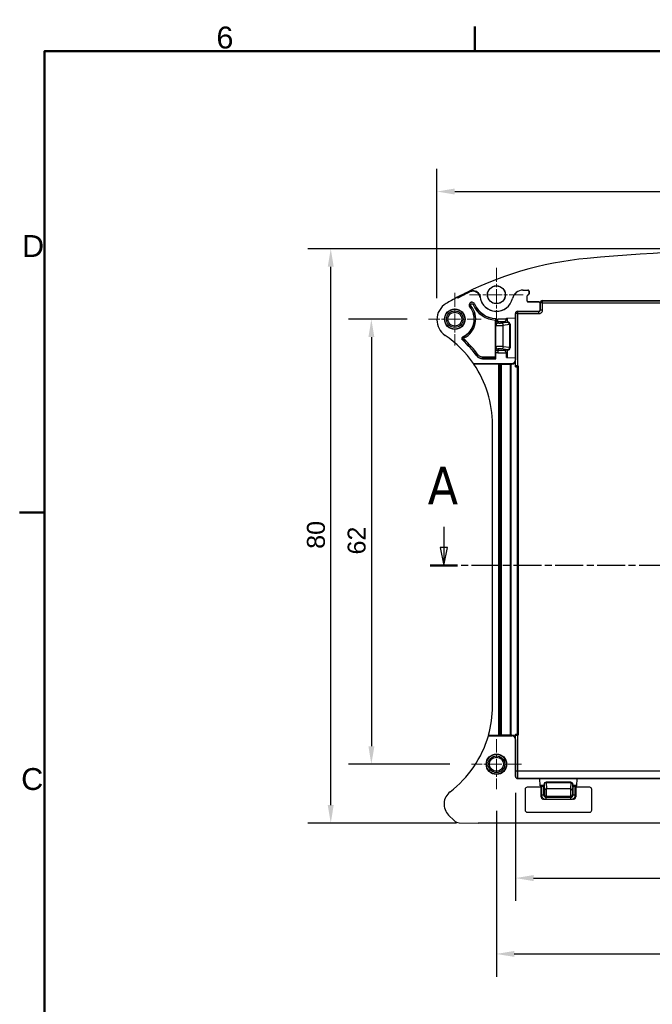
# Model space of a CAD drawing. Header units: millimetres. Extents: x 0 to 420, y 0 to 297.
# Tile 6 of 13: x 7 to 95, y 154 to 291. Entities that reach past the tile are written whole.
import ezdxf

# ---------------------------------------------------------------- set-up
doc = ezdxf.new("R2010")
doc.units = ezdxf.units.MM
doc.linetypes.add('CHAIN', pattern=[0.3543, 0.2362, -0.0295, 0.0591, -0.0295])
doc.linetypes.add('LONG_DASH_DOTTED', pattern=[0.3001, 0.2362, -0.0295, 0.0049, -0.0295])
doc.layers.get('0').update_dxf_attribs({"lineweight": 25})
for name, color, linetype, lineweight in [('Bordo_0', 7, 'Continuous', 50), ('Bordo_2', 7, 'Continuous', 50), ('Centro(ISO)', 137, 'Continuous', 18), ('Linee di vista in sezione(ISO)', 98, 'LONG_DASH_DOTTED', 25), ('Quote(ISO)', 7, 'Continuous', 25), ('Spigoli tangenti visibili(ISO)', 7, 'Continuous', 25), ('Spigoli visibili(ISO)', 176, 'Continuous', 25)]:
    doc.layers.add(name, color=color, linetype=linetype, lineweight=lineweight)
doc.styles.add('Bordo_1', font='arial.ttf')
doc.styles.add('Etichetta testo (ISO)', font='tahoma.ttf')
doc.styles.add('Federico-Quote', font='arial.ttf')
doc.dimstyles.new('X.XXX', dxfattribs={"dimtxt": 2.5, "dimasz": 2.5, "dimexe": 3.175, "dimexo": 3, "dimgap": 0.762, "dimtad": 1, "dimrnd": 1e-08, "dimtxsty": 'Federico-Quote', "dimcen": 0.09, "dimdle": 10, "dimclrd": 7, "dimclre": 7, "dimclrt": 7, "dimazin": 2, "dimtfac": 1, "dimtmove": 0, "dimatfit": 3, "dimfxl": 1, "dimtolj": 1, "dimlwd": 25, "dimlwe": 25, "dimarcsym": 0})

# ---------------------------------------------------------------- blocks, each defined once
blk = doc.blocks.new('Bordi Bordo di default')
at = {"layer": 'Bordo_0'}
for p, q in [((70, 287), (70, 290.45)), ((10, 222.75), (6.55, 222.75))]:
    blk.add_line(p, q, dxfattribs=at)
at = {"layer": 'Bordo_0', "flags": 128}
blk.add_lwpolyline([(10, 10), (10, 287), (410, 287), (410, 10), (10, 10)], dxfattribs=at)
at = {"layer": 'Bordo_2', "char_height": 3.05, "attachment_point": 7, "style": 'Bordo_1'}
for s, insert in [('6', (33.98, 287.35)), ('D', (6.88, 258.35)), ('C', (6.76, 184.05))]:
    blk.add_mtext(s, dxfattribs=dict(at, insert=insert))
blk = doc.blocks.new('*D9')
at = {"layer": 'Defpoints', "color": 0, "linetype": 'Continuous'}
for p in [(165.71, 267.46), (64.71, 249.6), (165.71, 249.6)]:
    blk.add_point(p, dxfattribs=at)
at = {"layer": 'Quote(ISO)', "color": 7, "linetype": 'Continuous', "lineweight": 25}
for p, q in [((64.71, 252.6), (64.71, 270.64)), ((165.71, 252.6), (165.71, 270.64)), ((67.21, 267.46), (163.21, 267.46))]:
    blk.add_line(p, q, dxfattribs=at)
at = {"layer": 'Quote(ISO)', "color": 7, "linetype": 'Continuous'}
for points in [[(67.21, 267.88), (67.21, 267.05), (64.71, 267.46)], [(163.21, 267.88), (163.21, 267.05), (165.71, 267.46)]]:
    blk.add_solid(points, dxfattribs=at)
at = {"layer": 'Quote(ISO)', "color": 7, "linetype": 'Continuous', "lineweight": 25, "insert": (112.81, 270.78), "char_height": 2.5, "attachment_point": 1, "style": 'Federico-Quote'}
blk.add_mtext('\\A1;101', dxfattribs=at)
blk = doc.blocks.new('*D10')
at = {"layer": 'Defpoints', "color": 0, "linetype": 'Continuous'}
for p in [(49.92, 259.48), (115.21, 259.48), (70.46, 179.48)]:
    blk.add_point(p, dxfattribs=at)
at = {"layer": 'Quote(ISO)', "color": 7, "linetype": 'Continuous', "lineweight": 25}
for p, q in [((112.21, 259.48), (46.74, 259.48)), ((49.92, 181.98), (49.92, 256.98)), ((67.46, 179.48), (46.74, 179.48))]:
    blk.add_line(p, q, dxfattribs=at)
at = {"layer": 'Quote(ISO)', "color": 7, "linetype": 'Continuous'}
for points in [[(49.5, 256.98), (50.33, 256.98), (49.92, 259.48)], [(49.5, 181.98), (50.33, 181.98), (49.92, 179.48)]]:
    blk.add_solid(points, dxfattribs=at)
at = {"layer": 'Quote(ISO)', "color": 7, "linetype": 'Continuous', "lineweight": 25, "insert": (46.6, 217.69), "char_height": 2.5, "attachment_point": 1, "rotation": 90, "style": 'Federico-Quote'}
blk.add_mtext('\\A1;80', dxfattribs=at)
blk = doc.blocks.new('*D11')
at = {"layer": 'Defpoints', "color": 0, "linetype": 'Continuous'}
for p in [(63.56, 249.68), (55.58, 187.68), (69.54, 187.68)]:
    blk.add_point(p, dxfattribs=at)
at = {"layer": 'Quote(ISO)', "color": 7, "linetype": 'Continuous', "lineweight": 25}
for p, q in [((60.56, 249.68), (52.41, 249.68)), ((55.58, 247.18), (55.58, 190.18)), ((66.54, 187.68), (52.41, 187.68))]:
    blk.add_line(p, q, dxfattribs=at)
at = {"layer": 'Quote(ISO)', "color": 7, "linetype": 'Continuous'}
for points in [[(55.17, 247.18), (56, 247.18), (55.58, 249.68)], [(55.17, 190.18), (56, 190.18), (55.58, 187.68)]]:
    blk.add_solid(points, dxfattribs=at)
at = {"layer": 'Quote(ISO)', "color": 7, "linetype": 'Continuous', "lineweight": 25, "insert": (52.27, 216.9), "char_height": 2.5, "attachment_point": 1, "rotation": 90, "style": 'Federico-Quote'}
blk.add_mtext('\\A1;62', dxfattribs=at)
blk = doc.blocks.new('*D12')
at = {"layer": 'Defpoints', "color": 0, "linetype": 'Continuous'}
for p in [(73.01, 184.2), (157.21, 183.68), (157.21, 161.25)]:
    blk.add_point(p, dxfattribs=at)
at = {"layer": 'Quote(ISO)', "color": 7, "linetype": 'Continuous', "lineweight": 25}
for p, q in [((73.01, 181.2), (73.01, 158.08)), ((157.21, 180.68), (157.21, 158.08)), ((75.51, 161.25), (154.71, 161.25))]:
    blk.add_line(p, q, dxfattribs=at)
at = {"layer": 'Quote(ISO)', "color": 7, "linetype": 'Continuous'}
for points in [[(75.51, 161.67), (75.51, 160.84), (73.01, 161.25)], [(154.71, 161.67), (154.71, 160.84), (157.21, 161.25)]]:
    blk.add_solid(points, dxfattribs=at)
at = {"layer": 'Quote(ISO)', "color": 7, "linetype": 'Continuous', "lineweight": 25, "insert": (111.88, 165.02), "char_height": 2.5, "attachment_point": 1, "style": 'Federico-Quote'}
blk.add_mtext('\\A1;84,2', dxfattribs=at)
blk = doc.blocks.new('*D13')
at = {"layer": 'Defpoints', "color": 0, "linetype": 'Continuous'}
for p in [(75.69, 186.7), (154.73, 186.7), (154.73, 171.82)]:
    blk.add_point(p, dxfattribs=at)
at = {"layer": 'Quote(ISO)', "color": 7, "linetype": 'Continuous', "lineweight": 25}
for p, q in [((75.69, 183.7), (75.69, 168.64)), ((154.73, 183.7), (154.73, 168.64)), ((78.19, 171.82), (152.23, 171.82))]:
    blk.add_line(p, q, dxfattribs=at)
at = {"layer": 'Quote(ISO)', "color": 7, "linetype": 'Continuous'}
for points in [[(78.19, 172.24), (78.19, 171.4), (75.69, 171.82)], [(152.23, 172.24), (152.23, 171.4), (154.73, 171.82)]]:
    blk.add_solid(points, dxfattribs=at)
at = {"layer": 'Quote(ISO)', "color": 7, "linetype": 'Continuous', "lineweight": 25, "insert": (111.01, 175.59), "char_height": 2.5, "attachment_point": 1, "style": 'Federico-Quote'}
blk.add_mtext('\\A1;79,04', dxfattribs=at)
blk = doc.blocks.new('SezioneConv2d0')
at = {"layer": 'Linee di vista in sezione(ISO)', "linetype": 'Continuous'}
for p, q in [((65.68, 220.74), (65.68, 217.88)), ((164.94, 220.74), (164.94, 217.88)), ((65.18, 217.88), (65.68, 215.38)), ((66.18, 217.88), (65.18, 217.88)), ((65.68, 217.88), (65.68, 215.38)), ((65.68, 215.38), (66.18, 217.88)), ((164.44, 217.88), (164.94, 215.38)), ((165.44, 217.88), (164.44, 217.88)), ((164.94, 217.88), (164.94, 215.38)), ((164.94, 215.38), (165.44, 217.88))]:
    blk.add_line(p, q, dxfattribs=at)
at = {"layer": 'Linee di vista in sezione(ISO)', "linetype": 'CHAIN', "ltscale": 16.480043}
blk.add_line((166.86, 215.38), (63.76, 215.38), dxfattribs=at)
at = {"layer": 'Linee di vista in sezione(ISO)', "linetype": 'Continuous', "lineweight": 50}
for p, q in [((67.6, 215.38), (63.76, 215.38)), ((166.86, 215.38), (163.02, 215.38))]:
    blk.add_line(p, q, dxfattribs=at)
at = {"layer": 'Linee di vista in sezione(ISO)', "linetype": 'Continuous', "flags": 128}
for points in [[(65.18, 217.88), (65.68, 215.38), (66.18, 217.88), (65.18, 217.88)], [(164.44, 217.88), (164.94, 215.38), (165.44, 217.88), (164.44, 217.88)]]:
    blk.add_lwpolyline(points, dxfattribs=at)
at = {"layer": 'Linee di vista in sezione(ISO)'}
for points in [[(65.18, 217.88), (65.68, 215.38), (66.18, 217.88), (65.18, 217.88)], [(164.44, 217.88), (164.94, 215.38), (165.44, 217.88), (164.44, 217.88)]]:
    blk.add_solid(points, dxfattribs=at)
at = {"layer": 'Linee di vista in sezione(ISO)', "char_height": 5.25, "attachment_point": 7, "style": 'Etichetta testo (ISO)'}
for insert in [(63.44, 223.88), (162.71, 223.88)]:
    blk.add_mtext('A', dxfattribs=dict(at, insert=insert))

msp = doc.modelspace()

# ---------------------------------------------------------------- linework, layer by layer
at = {"layer": 'Centro(ISO)', "linetype": 'CHAIN', "ltscale": 8.333956}
for p, q in [((73.013, 256.83), (73.013, 249.33)), ((76.763, 253.08), (69.263, 253.08))]:
    msp.add_line(p, q, dxfattribs=at)
at = {"layer": 'Centro(ISO)', "linetype": 'CHAIN', "ltscale": 8.124187}
for p, q in [((67.213, 253.336), (67.213, 246.024)), ((70.868, 249.68), (63.557, 249.68))]:
    msp.add_line(p, q, dxfattribs=at)
at = {"layer": 'Centro(ISO)', "linetype": 'CHAIN', "ltscale": 7.728024}
for p, q in [((73.013, 191.157), (73.013, 184.203)), ((76.49, 187.68), (69.535, 187.68))]:
    msp.add_line(p, q, dxfattribs=at)
at = {"layer": 'Spigoli tangenti visibili(ISO)'}
for p, q in [((75.254, 252.566), (75.261, 252.56)), ((76.716, 253.73), (76.722, 253.722)), ((77.305, 252.938), (77.313, 252.93)), ((77.413, 253.73), (77.405, 253.722)), ((77.438, 253.078), (77.43, 253.086)), ((77.563, 253.58), (77.555, 253.572)), ((77.563, 253.226), (77.555, 253.234)), ((69.309, 251.409), (69.296, 251.398)), ((69.464, 251.536), (69.309, 251.409)), ((69.769, 251.72), (69.953, 251.797)), ((69.953, 251.797), (69.969, 251.804)), ((77.313, 252.23), (77.305, 252.222)), ((77.463, 252.08), (77.455, 252.072)), ((78.913, 252.072), (78.932, 252.08)), ((79.113, 251.872), (79.132, 251.88)), ((79.141, 251.952), (79.132, 251.961)), ((79.441, 251.952), (79.141, 251.952)), ((79.141, 250.952), (79.141, 251.952)), ((79.441, 252.252), (79.432, 252.261)), ((79.441, 252.252), (150.985, 252.252)), ((79.441, 251.952), (79.441, 252.252)), ((79.441, 251.952), (150.985, 251.952)), ((79.441, 250.952), (79.441, 251.952)), ((74.418, 249.665), (73.214, 249.665)), ((73.214, 249.365), (73.214, 249.665)), ((74.497, 249.835), (74.497, 249.269)), ((75.663, 250.48), (75.691, 250.452)), ((75.691, 243.175), (75.691, 250.452)), ((75.991, 250.452), (75.691, 250.452)), ((75.963, 250.78), (75.991, 250.752)), ((75.991, 250.452), (75.991, 250.752)), ((75.991, 250.752), (78.941, 250.752)), ((75.991, 243.18), (75.991, 250.452)), ((75.991, 250.452), (78.941, 250.452)), ((78.913, 250.78), (78.941, 250.752)), ((78.941, 250.452), (78.941, 250.752)), ((79.113, 250.98), (79.141, 250.952)), ((79.441, 250.952), (79.141, 250.952)), ((72.939, 248.814), (72.914, 249.064)), ((72.939, 245.846), (72.939, 248.814)), ((73.214, 249.365), (74.213, 249.365)), ((73.239, 249.114), (73.214, 249.365)), ((74.567, 249.24), (73.694, 249.11)), ((74.85, 248.941), (73.977, 248.81)), ((73.977, 245.85), (73.977, 248.81)), ((74.613, 249.269), (74.607, 249.252)), ((74.85, 248.941), (74.85, 245.72)), ((74.912, 248.969), (74.907, 248.952)), ((74.907, 248.952), (74.907, 245.708)), ((68.502, 247.063), (68.414, 247.243)), ((68.479, 246.9), (68.343, 246.753)), ((72.939, 245.846), (72.914, 245.596)), ((73.239, 245.546), (73.214, 245.295)), ((74.567, 245.42), (73.694, 245.55)), ((74.85, 245.72), (73.977, 245.85)), ((74.912, 245.692), (74.907, 245.708)), ((70.276, 244.581), (70.285, 244.598)), ((70.445, 244.718), (70.285, 244.598)), ((71.076, 244.18), (71.085, 244.197)), ((72.894, 244.397), (71.085, 244.397)), ((71.085, 244.397), (71.085, 244.197)), ((72.895, 244.197), (71.085, 244.197)), ((74.213, 245.295), (73.214, 245.295)), ((73.214, 245.295), (73.214, 244.995)), ((73.214, 244.995), (74.418, 244.995)), ((74.497, 245.391), (74.497, 244.325)), ((74.613, 245.391), (74.607, 245.408)), ((73.336, 191.73), (73.336, 243.407)), ((73.536, 191.732), (73.536, 243.4)), ((73.541, 191.737), (73.541, 243.379)), ((73.741, 191.739), (73.741, 243.372)), ((74.928, 243.404), (74.928, 191.731)), ((75.028, 243.407), (75.028, 191.73)), ((75.185, 243.407), (75.163, 243.494)), ((75.684, 243.907), (75.663, 243.995)), ((75.684, 243.064), (75.948, 243.064)), ((75.685, 243.164), (75.948, 243.164)), ((75.948, 243.064), (75.948, 243.164)), ((75.948, 191.846), (75.948, 243.064)), ((75.998, 243.165), (76.013, 243.18)), ((76.098, 243.065), (76.113, 243.08)), ((76.098, 191.845), (76.098, 243.065)), ((75.163, 191.643), (75.185, 191.73)), ((75.663, 191.143), (75.684, 191.23)), ((75.684, 191.846), (75.948, 191.846)), ((75.685, 191.746), (75.948, 191.746)), ((75.691, 186.702), (75.691, 191.735)), ((75.991, 186.702), (75.991, 191.73)), ((75.998, 191.745), (76.013, 191.73)), ((76.098, 191.845), (76.113, 191.83)), ((75.991, 186.702), (75.691, 186.702)), ((154.435, 186.702), (75.991, 186.702)), ((75.663, 185.98), (75.685, 186.002)), ((75.963, 185.68), (75.985, 185.702)), ((154.441, 185.702), (75.985, 185.702)), ((79.95, 185.18), (79.955, 185.174)), ((83.376, 185.18), (83.37, 185.174)), ((79.098, 184.764), (79.649, 184.764)), ((79.318, 184.685), (79.318, 183.385)), ((79.618, 183.385), (79.618, 184.48)), ((79.65, 184.88), (79.655, 184.874)), ((79.659, 184.835), (79.702, 183.966)), ((79.955, 185.174), (83.37, 185.174)), ((79.959, 185.118), (80.002, 184.25)), ((79.959, 185.118), (83.366, 185.118)), ((83.323, 184.25), (80.002, 184.25)), ((83.366, 185.118), (83.323, 184.25)), ((83.666, 184.835), (83.623, 183.966)), ((83.676, 184.88), (83.67, 184.874)), ((83.676, 184.764), (84.228, 184.764)), ((83.707, 183.385), (83.707, 184.48)), ((84.007, 183.385), (84.007, 184.685)), ((79.618, 183.385), (79.318, 183.385)), ((79.701, 183.468), (79.618, 183.385)), ((80.001, 183.168), (79.918, 183.085)), ((79.918, 183.085), (79.918, 182.83)), ((79.918, 183.085), (83.407, 183.085)), ((83.324, 183.168), (80.001, 183.168)), ((83.324, 183.168), (83.407, 183.085)), ((83.407, 182.83), (83.407, 183.085)), ((83.624, 183.468), (83.707, 183.385)), ((84.007, 183.385), (83.707, 183.385))]:
    msp.add_line(p, q, dxfattribs=at)
for centre, radius in [((67.213, 249.68), 1.406), ((67.213, 249.68), 1.384), ((67.213, 249.68), 1.156), ((67.213, 249.68), 0.977), ((73.013, 187.68), 1.406), ((73.013, 187.68), 1.384), ((73.013, 187.68), 1.156), ((73.013, 187.68), 0.977)]:
    msp.add_circle(centre, radius, dxfattribs=at)
for centre, radius, start, end in [((67.213, 249.68), 2.717, 296.23528, 39.50162), ((67.213, 249.68), 2.917, 296.23528, 39.50162), ((69.603, 251.65), 0.38, 22.74665, 219.50159), ((73.013, 253.08), 3.517, 202.74665, 268.07213), ((73.013, 253.08), 3.317, 202.74665, 267.97385), ((68.546, 246.974), 0.1, 116.23451, 227.21427), ((57.463, 234.999), 16.017, 36.82132, 47.2135), ((57.463, 234.999), 16.217, 36.82132, 47.2135)]:
    msp.add_arc(centre, radius, start, end, dxfattribs=at)
for centre, major_axis, ratio, start_param, end_param in [((954.23, 670.196), (-884.661, -417.713), 0.0525282, 6.2614101, 6.2636624), ((1413.074, 805.999), (-1342.189, -553.94), 0.0370395, 6.2691789, 6.2706952), ((79.441, 251.952), (-0.212, -0.212), 0.9999239, 3.9270289, 5.4977491), ((75.991, 250.452), (0.212, 0.212), 0.9999239, 0.7854362, 2.3561564), ((78.941, 250.952), (0.141, 0.141), 0.9998289, 3.926669, 5.4981357), ((73.214, 249.064), (0.046, -0.298), 0.9957176, 2.9896014, 4.5594718), ((73.239, 248.814), (-0.299, -0.03), 0.9986159, 4.6129468, 6.1834691), ((73.473, 248.814), (-0.534, 0), 0.0229549, 0.0052236, 2.8042042), ((73.694, 248.81), (-0.044, 0.297), 0.9424597, 4.5725243, 6.1259665), ((73.905, 249.252), (0.702, 0), 0.052336, 5.946171, 6.2658003), ((74.567, 248.941), (-0.044, 0.297), 0.9424595, 4.5725251, 6.1259945), ((74.607, 248.952), (0.285, -0.095), 0.9984779, 0.3219636, 1.8918286), ((73.906, 248.953), (1.001, 0), 0.0366612, 5.9459531, 6.2657729), ((68.546, 246.974), (0.043, 0.297), 0.999981, 0.6023331, 2.5392357), ((73.214, 245.596), (-0.05, -0.297), 0.9956401, 4.8804133, 6.450103), ((73.473, 245.846), (-0.534, 0), 0.0229538, 3.4789709, 6.2779742), ((73.239, 245.846), (-0.299, 0.03), 0.9986159, 0.0997162, 1.6702385), ((73.694, 245.85), (-0.044, -0.297), 0.9424591, 0.1571846, 1.7106595), ((74.567, 245.72), (-0.044, -0.297), 0.9424595, 0.1571908, 1.7106602), ((74.607, 245.708), (0.285, 0.095), 0.9984779, 4.3913738, 5.961221), ((73.906, 245.707), (1.001, 0), 0.0366611, 0.017401, 0.3372215), ((71.085, 245.197), (-1, 0), 0.9999996, 0.642619, 1.5707963), ((73.905, 245.408), (0.702, 0), 0.052336, 0.017369, 0.3370303), ((75.948, 243.165), (0.05, 0), 0.0174524, 4.7125031, 6.2657702), ((75.948, 243.065), (0.15, 0), 0.0058162, 4.7123968, 6.2657395), ((75.998, 243.065), (0.0707, -0.0707), 0.9996955, 0.7855505, 2.3560422), ((75.948, 191.846), (0, -0.1), 0.00001, 5.9405166, 7.8539817), ((75.948, 191.845), (0.15, 0), 0.0058174, 0.0174602, 1.5707903), ((75.948, 191.745), (0.05, 0), 0.0174524, 0.0173504, 1.5707469), ((75.998, 191.845), (-0.0707, -0.0707), 0.9996955, 0.7855505, 2.3560422), ((75.985, 186.002), (0.212, -0.212), 0.9999239, 3.9271927, 5.4977801), ((79.955, 184.874), (-0.212, -0.212), 0.9996955, 3.9271437, 5.4976174), ((79.655, 184.174), (0, 0.7), 0.0174524, 5.9457777, 6.2657703), ((79.959, 184.835), (-0.3, -0.015), 0.9434832, 4.6654829, 6.2305015), ((80.002, 183.966), (-0.3, -0.015), 0.9434835, 4.6654826, 6.2304676), ((79.955, 184.174), (0, 1), 0.0122178, 5.9457598, 6.2657585), ((80.001, 183.725), (0, 0.556), 0.0080418, 3.1590335, 5.945766), ((83.325, 183.725), (0, 0.556), 0.0080416, 0.3374204, 3.1241535), ((83.323, 183.966), (0.3, -0.015), 0.943483, 0.0526772, 1.6177022), ((83.37, 184.174), (0, 1), 0.0122177, 0.0174153, 0.3374148), ((83.366, 184.835), (0.3, -0.015), 0.9434832, 0.0526838, 1.6177024), ((83.37, 184.874), (-0.212, 0.212), 0.9996955, 3.9271768, 5.4976327), ((83.67, 184.174), (0, 0.7), 0.0174524, 0.017399, 0.3374236), ((79.918, 183.386), (-0.214, -0.211), 0.9986127, 5.5051408, 7.0749571), ((80.001, 183.468), (-0.212, 0.212), 0.9996955, 0.7855505, 2.3560422), ((83.324, 183.468), (-0.212, -0.212), 0.9996955, 0.7855505, 2.3560422), ((83.407, 183.386), (-0.209, 0.216), 0.998454, 2.3730732, 3.9428179)]:
    msp.add_ellipse(centre, major_axis=major_axis, ratio=ratio, start_param=start_param, end_param=end_param, dxfattribs=at)
for points, knots in [([(69.464, 251.536), (69.454, 251.547), (69.447, 251.559), (69.441, 251.571), (69.437, 251.579), (69.434, 251.587), (69.431, 251.596), (69.426, 251.61), (69.424, 251.625), (69.423, 251.641), (69.422, 251.648), (69.422, 251.656), (69.423, 251.664), (69.424, 251.68), (69.428, 251.696), (69.433, 251.711), (69.435, 251.718), (69.438, 251.724), (69.441, 251.73), (69.448, 251.745), (69.458, 251.76), (69.47, 251.773), (69.474, 251.777), (69.478, 251.78), (69.482, 251.784), (69.496, 251.797), (69.511, 251.807), (69.528, 251.814), (69.532, 251.816), (69.536, 251.818), (69.54, 251.82), (69.559, 251.826), (69.578, 251.83), (69.598, 251.831), (69.601, 251.831), (69.604, 251.831), (69.608, 251.831), (69.628, 251.83), (69.649, 251.826), (69.668, 251.818), (69.67, 251.818), (69.672, 251.817), (69.675, 251.816), (69.694, 251.807), (69.713, 251.795), (69.728, 251.78), (69.745, 251.763), (69.759, 251.744), (69.769, 251.721), (69.769, 251.72), (69.769, 251.72), (69.769, 251.72)], [0, 0, 0, 0, 0.06816066, 0.06816066, 0.06816066, 0.11111111, 0.11111111, 0.11111111, 0.18529446, 0.18529446, 0.18529446, 0.22222222, 0.22222222, 0.22222222, 0.30147697, 0.30147697, 0.30147697, 0.33333333, 0.33333333, 0.33333333, 0.41781926, 0.41781926, 0.41781926, 0.44444444, 0.44444444, 0.44444444, 0.53411563, 0.53411563, 0.53411563, 0.55555556, 0.55555556, 0.55555556, 0.65038446, 0.65038446, 0.65038446, 0.66666667, 0.66666667, 0.66666667, 0.76665586, 0.76665586, 0.76665586, 0.77777778, 0.77777778, 0.77777778, 0.88278458, 0.88278458, 0.88278458, 0.99906938, 0.99906938, 0.99906938, 0.99999999, 0.99999999, 0.99999999, 0.99999999]), ([(73.694, 249.11), (73.692, 249.109), (73.69, 249.109), (73.689, 249.109), (73.681, 249.108), (73.671, 249.107), (73.66, 249.106), (73.655, 249.106), (73.651, 249.106), (73.646, 249.106), (73.635, 249.105), (73.622, 249.104), (73.607, 249.104), (73.6, 249.103), (73.592, 249.103), (73.585, 249.103), (73.571, 249.103), (73.557, 249.102), (73.542, 249.102), (73.532, 249.102), (73.521, 249.102), (73.51, 249.102), (73.497, 249.102), (73.484, 249.101), (73.471, 249.101), (73.458, 249.101), (73.444, 249.102), (73.432, 249.102), (73.421, 249.102), (73.41, 249.102), (73.399, 249.102), (73.385, 249.102), (73.371, 249.103), (73.358, 249.103), (73.35, 249.103), (73.342, 249.104), (73.335, 249.104), (73.321, 249.104), (73.308, 249.105), (73.297, 249.106), (73.292, 249.106), (73.288, 249.106), (73.284, 249.107), (73.272, 249.107), (73.263, 249.108), (73.256, 249.109), (73.254, 249.109), (73.252, 249.11), (73.251, 249.11), (73.244, 249.111), (73.24, 249.112), (73.239, 249.113), (73.239, 249.113), (73.239, 249.114), (73.239, 249.114)], [0.00000011, 0.00000011, 0.00000011, 0.00000011, 0.02132241, 0.02132241, 0.02132241, 0.11111111, 0.11111111, 0.11111111, 0.14269172, 0.14269172, 0.14269172, 0.22222222, 0.22222222, 0.22222222, 0.2631639, 0.2631639, 0.2631639, 0.33333333, 0.33333333, 0.33333333, 0.38389461, 0.38389461, 0.38389461, 0.44444444, 0.44444444, 0.44444444, 0.50458416, 0.50458416, 0.50458416, 0.55555556, 0.55555556, 0.55555556, 0.62526574, 0.62526574, 0.62526574, 0.66666667, 0.66666667, 0.66666667, 0.74596848, 0.74596848, 0.74596848, 0.77777778, 0.77777778, 0.77777778, 0.8664318, 0.8664318, 0.8664318, 0.88888889, 0.88888889, 0.88888889, 0.98749388, 0.98749388, 0.98749388, 1, 1, 1, 1]), ([(68.386, 247.248), (68.387, 247.248), (68.388, 247.248), (68.389, 247.248), (68.391, 247.247), (68.393, 247.247), (68.395, 247.246), (68.396, 247.246), (68.398, 247.246), (68.4, 247.246), (68.401, 247.245), (68.402, 247.245), (68.404, 247.245), (68.406, 247.244), (68.409, 247.244), (68.411, 247.243), (68.412, 247.243), (68.413, 247.243), (68.414, 247.243)], [0, 0, 0, 0, 0.1181879, 0.1181879, 0.1181879, 0.3333333, 0.3333333, 0.3333333, 0.5120429, 0.5120429, 0.5120429, 0.6666667, 0.6666667, 0.6666667, 0.9067729, 0.9067729, 0.9067729, 1, 1, 1, 1]), ([(68.313, 246.758), (68.314, 246.757), (68.315, 246.757), (68.316, 246.757), (68.318, 246.757), (68.32, 246.757), (68.322, 246.756), (68.324, 246.756), (68.326, 246.756), (68.327, 246.756), (68.329, 246.755), (68.331, 246.755), (68.332, 246.755), (68.335, 246.755), (68.337, 246.754), (68.34, 246.754), (68.341, 246.754), (68.342, 246.754), (68.343, 246.753)], [0, 0, 0, 0, 0.1181879, 0.1181879, 0.1181879, 0.3333333, 0.3333333, 0.3333333, 0.5120429, 0.5120429, 0.5120429, 0.6666667, 0.6666667, 0.6666667, 0.9067729, 0.9067729, 0.9067729, 1, 1, 1, 1]), ([(73.694, 245.55), (73.686, 245.552), (73.676, 245.553), (73.662, 245.554), (73.647, 245.555), (73.628, 245.556), (73.607, 245.556), (73.606, 245.556), (73.605, 245.557), (73.604, 245.557), (73.585, 245.557), (73.564, 245.558), (73.542, 245.558), (73.538, 245.558), (73.534, 245.558), (73.53, 245.558), (73.51, 245.559), (73.49, 245.559), (73.47, 245.559), (73.463, 245.559), (73.456, 245.559), (73.448, 245.559), (73.432, 245.558), (73.415, 245.558), (73.399, 245.558), (73.389, 245.558), (73.379, 245.558), (73.37, 245.557), (73.358, 245.557), (73.346, 245.557), (73.335, 245.556), (73.324, 245.556), (73.314, 245.555), (73.304, 245.555), (73.297, 245.554), (73.29, 245.554), (73.284, 245.554), (73.274, 245.553), (73.266, 245.552), (73.259, 245.551), (73.256, 245.551), (73.253, 245.551), (73.251, 245.55), (73.245, 245.549), (73.241, 245.548), (73.24, 245.547), (73.239, 245.547), (73.239, 245.547), (73.239, 245.546)], [0, 0, 0, 0, 0.10347517, 0.10347517, 0.10347517, 0.22222222, 0.22222222, 0.22222222, 0.22815433, 0.22815433, 0.22815433, 0.33333333, 0.33333333, 0.33333333, 0.35292461, 0.35292461, 0.35292461, 0.44444444, 0.44444444, 0.44444444, 0.47782531, 0.47782531, 0.47782531, 0.55555556, 0.55555556, 0.55555556, 0.60281772, 0.60281772, 0.60281772, 0.66666667, 0.66666667, 0.66666667, 0.72789287, 0.72789287, 0.72789287, 0.77777778, 0.77777778, 0.77777778, 0.85270921, 0.85270921, 0.85270921, 0.88888889, 0.88888889, 0.88888889, 0.978404, 0.978404, 0.978404, 0.99999999, 0.99999999, 0.99999999, 0.99999999]), ([(71.085, 244.397), (71.057, 244.397), (71.028, 244.399), (71.001, 244.402), (70.967, 244.405), (70.934, 244.411), (70.902, 244.419), (70.867, 244.427), (70.832, 244.437), (70.799, 244.45), (70.774, 244.46), (70.751, 244.47), (70.727, 244.482), (70.689, 244.501), (70.651, 244.524), (70.616, 244.549), (70.601, 244.56), (70.586, 244.571), (70.572, 244.583), (70.533, 244.616), (70.498, 244.652), (70.465, 244.692), (70.458, 244.7), (70.451, 244.709), (70.445, 244.718)], [0.00000002, 0.00000002, 0.00000002, 0.00000002, 0.11380664, 0.11380664, 0.11380664, 0.25, 0.25, 0.25, 0.39524143, 0.39524143, 0.39524143, 0.5, 0.5, 0.5, 0.6747689, 0.6747689, 0.6747689, 0.75, 0.75, 0.75, 0.95562049, 0.95562049, 0.95562049, 1, 1, 1, 1]), ([(73.214, 244.995), (73.16, 244.995), (73.108, 245.003), (73.058, 245.016), (73.007, 245.03), (72.959, 245.05), (72.913, 245.077)], [0, 0, 0, 0, 0.5, 0.5, 0.5, 1, 1, 1, 1]), ([(75.685, 186.002), (75.685, 186.002), (75.685, 186.006), (75.686, 186.012), (75.686, 186.016), (75.686, 186.021), (75.686, 186.027), (75.686, 186.04), (75.687, 186.059), (75.687, 186.082), (75.687, 186.087), (75.687, 186.092), (75.688, 186.097), (75.688, 186.128), (75.688, 186.166), (75.689, 186.209), (75.689, 186.252), (75.689, 186.301), (75.69, 186.354), (75.69, 186.366), (75.69, 186.378), (75.69, 186.39), (75.69, 186.432), (75.69, 186.477), (75.69, 186.523), (75.69, 186.547), (75.69, 186.572), (75.691, 186.597), (75.691, 186.631), (75.691, 186.666), (75.691, 186.702)], [0.00000005, 0.00000005, 0.00000005, 0.00000005, 0.10539304, 0.10539304, 0.10539304, 0.16666667, 0.16666667, 0.16666667, 0.30549626, 0.30549626, 0.30549626, 0.33333333, 0.33333333, 0.33333333, 0.5, 0.5, 0.5, 0.66666667, 0.66666667, 0.66666667, 0.70301634, 0.70301634, 0.70301634, 0.83333333, 0.83333333, 0.83333333, 0.90330973, 0.90330973, 0.90330973, 1, 1, 1, 1]), ([(79.702, 183.966), (79.702, 183.965), (79.702, 183.962), (79.703, 183.96), (79.703, 183.952), (79.703, 183.942), (79.703, 183.929), (79.704, 183.924), (79.704, 183.919), (79.704, 183.914), (79.704, 183.901), (79.704, 183.887), (79.704, 183.872), (79.705, 183.864), (79.705, 183.856), (79.705, 183.847), (79.705, 183.832), (79.705, 183.817), (79.705, 183.801), (79.705, 183.79), (79.705, 183.778), (79.705, 183.766), (79.705, 183.752), (79.705, 183.738), (79.705, 183.723), (79.705, 183.709), (79.705, 183.695), (79.705, 183.681), (79.705, 183.669), (79.705, 183.657), (79.705, 183.645), (79.705, 183.63), (79.705, 183.615), (79.705, 183.6), (79.705, 183.591), (79.704, 183.583), (79.704, 183.575), (79.704, 183.56), (79.704, 183.546), (79.704, 183.534), (79.704, 183.528), (79.704, 183.523), (79.703, 183.518), (79.703, 183.506), (79.703, 183.496), (79.702, 183.488), (79.702, 183.486), (79.702, 183.484), (79.702, 183.482), (79.702, 183.474), (79.701, 183.47), (79.701, 183.469), (79.701, 183.468), (79.701, 183.468), (79.701, 183.468)], [0.0000001, 0.0000001, 0.0000001, 0.0000001, 0.02415589, 0.02415589, 0.02415589, 0.11111111, 0.11111111, 0.11111111, 0.14481078, 0.14481078, 0.14481078, 0.22222222, 0.22222222, 0.22222222, 0.26454321, 0.26454321, 0.26454321, 0.33333333, 0.33333333, 0.33333333, 0.38449291, 0.38449291, 0.38449291, 0.44444444, 0.44444444, 0.44444444, 0.50442419, 0.50442419, 0.50442419, 0.55555556, 0.55555556, 0.55555556, 0.62433741, 0.62433741, 0.62433741, 0.66666667, 0.66666667, 0.66666667, 0.74428224, 0.74428224, 0.74428224, 0.77777778, 0.77777778, 0.77777778, 0.86398685, 0.86398685, 0.86398685, 0.88888889, 0.88888889, 0.88888889, 0.98440018, 0.98440018, 0.98440018, 1, 1, 1, 1]), ([(83.623, 183.966), (83.623, 183.958), (83.622, 183.946), (83.622, 183.931), (83.621, 183.915), (83.621, 183.895), (83.621, 183.872), (83.621, 183.87), (83.621, 183.869), (83.621, 183.867), (83.621, 183.847), (83.62, 183.824), (83.62, 183.801), (83.62, 183.796), (83.62, 183.791), (83.62, 183.786), (83.62, 183.766), (83.62, 183.744), (83.62, 183.723), (83.62, 183.715), (83.62, 183.707), (83.62, 183.698), (83.62, 183.68), (83.62, 183.662), (83.62, 183.645), (83.62, 183.634), (83.62, 183.624), (83.62, 183.614), (83.621, 183.6), (83.621, 183.587), (83.621, 183.574), (83.621, 183.563), (83.621, 183.552), (83.621, 183.542), (83.622, 183.533), (83.622, 183.525), (83.622, 183.518), (83.622, 183.508), (83.622, 183.499), (83.623, 183.492), (83.623, 183.488), (83.623, 183.485), (83.623, 183.482), (83.623, 183.475), (83.624, 183.471), (83.624, 183.469), (83.624, 183.469), (83.624, 183.468), (83.624, 183.468)], [0, 0, 0, 0, 0.10694209, 0.10694209, 0.10694209, 0.22222222, 0.22222222, 0.22222222, 0.23070448, 0.23070448, 0.23070448, 0.33333333, 0.33333333, 0.33333333, 0.35460929, 0.35460929, 0.35460929, 0.44444444, 0.44444444, 0.44444444, 0.47861113, 0.47861113, 0.47861113, 0.55555556, 0.55555556, 0.55555556, 0.60268819, 0.60268819, 0.60268819, 0.66666667, 0.66666667, 0.66666667, 0.72684293, 0.72684293, 0.72684293, 0.77777778, 0.77777778, 0.77777778, 0.85074251, 0.85074251, 0.85074251, 0.88888889, 0.88888889, 0.88888889, 0.97559829, 0.97559829, 0.97559829, 0.99999999, 0.99999999, 0.99999999, 0.99999999]), ([(79.69, 182.83), (79.637, 182.852), (79.541, 182.908), (79.415, 183.041), (79.337, 183.202), (79.318, 183.322), (79.318, 183.385)], [0.00002687, 0.00002687, 0.00002687, 0.00002687, 0.25, 0.5, 0.75, 1, 1, 1, 1]), ([(83.635, 182.83), (83.684, 182.85), (83.776, 182.902), (83.903, 183.031), (83.988, 183.199), (84.007, 183.32), (84.007, 183.385)], [0.00002922, 0.00002922, 0.00002922, 0.00002922, 0.25, 0.5, 0.75, 1, 1, 1, 1])]:
    msp.add_open_spline(points, degree=3, knots=knots, dxfattribs=at)
for points in [[(72.913, 249.583), (72.958, 249.61), (73.053, 249.65), (73.159, 249.665), (73.214, 249.665)], [(78.941, 250.452), (78.995, 250.452), (79.097, 250.469), (79.239, 250.541), (79.352, 250.653), (79.424, 250.795), (79.441, 250.898), (79.441, 250.952)], [(75.985, 185.702), (75.985, 185.703), (75.986, 185.727), (75.988, 185.829), (75.989, 185.99), (75.99, 186.199), (75.99, 186.442), (75.991, 186.615), (75.991, 186.702)]]:
    msp.add_open_spline(points, degree=3, dxfattribs=at)
at = {"layer": 'Spigoli visibili(ISO)'}
for p, q in [((67.554, 252.728), (67.618, 252.608)), ((67.656, 252.782), (67.665, 252.764)), ((76.716, 253.73), (77.413, 253.73)), ((76.722, 253.722), (77.405, 253.722)), ((77.305, 252.222), (77.305, 252.938)), ((77.313, 252.23), (77.313, 252.93)), ((77.555, 253.572), (77.555, 253.234)), ((77.563, 253.58), (77.563, 253.226)), ((78.913, 252.072), (77.455, 252.072)), ((78.932, 252.08), (77.463, 252.08)), ((79.113, 250.98), (79.113, 251.872)), ((79.132, 251.961), (79.132, 251.88)), ((79.432, 252.261), (150.993, 252.261)), ((72.913, 249.583), (72.913, 249.782)), ((74.418, 249.834), (75.663, 249.855)), ((74.418, 249.665), (74.418, 249.834)), ((75.663, 250.48), (75.663, 249.855)), ((75.663, 249.855), (75.663, 249.855)), ((75.663, 249.855), (75.663, 244.305)), ((75.963, 250.78), (78.913, 250.78)), ((72.894, 244.397), (72.894, 249.565)), ((74.213, 249.365), (74.213, 249.27)), ((74.213, 249.27), (74.613, 249.269)), ((74.912, 245.692), (74.912, 248.969)), ((71.076, 244.18), (72.913, 244.18)), ((72.895, 244.197), (72.913, 244.18)), ((72.913, 244.18), (72.913, 245.077)), ((74.213, 245.39), (74.613, 245.391)), ((74.213, 245.295), (74.213, 245.39)), ((74.418, 244.326), (74.418, 244.995)), ((74.418, 244.326), (75.663, 244.305)), ((75.663, 244.305), (75.663, 243.995)), ((75.663, 244.305), (75.663, 244.305)), ((69.825, 243.494), (75.163, 243.494)), ((73.336, 243.407), (69.884, 243.407)), ((73.536, 243.4), (73.541, 243.379)), ((74.913, 243.372), (73.741, 243.372)), ((74.913, 243.372), (74.928, 243.404)), ((74.913, 243.372), (74.913, 191.739)), ((75.185, 243.407), (75.028, 243.407)), ((75.684, 243.064), (75.684, 243.907)), ((75.691, 243.175), (75.685, 243.164)), ((76.013, 243.18), (75.991, 243.18)), ((76.113, 191.83), (76.113, 243.08)), ((72.463, 195.762), (72.463, 234.999)), ((71.886, 191.643), (75.163, 191.643)), ((71.911, 191.73), (73.336, 191.73)), ((75.028, 191.73), (73.336, 191.73)), ((73.536, 191.732), (73.541, 191.737)), ((73.741, 191.739), (74.913, 191.739)), ((74.913, 191.739), (74.928, 191.731)), ((75.185, 191.73), (75.028, 191.73)), ((75.663, 191.143), (75.663, 185.98)), ((75.684, 191.23), (75.684, 191.846)), ((75.691, 191.735), (75.685, 191.746)), ((75.991, 191.73), (76.013, 191.73)), ((75.963, 185.68), (79.05, 185.68)), ((79.05, 185.68), (79.05, 185.681)), ((79.05, 185.681), (84.276, 185.681)), ((79.102, 184.685), (79.05, 185.68)), ((83.376, 185.18), (79.95, 185.18)), ((84.223, 184.685), (84.276, 185.68)), ((84.276, 185.68), (84.276, 185.681)), ((84.276, 185.68), (146.35, 185.68)), ((77.013, 184.166), (77.013, 181.294)), ((79.263, 184.466), (77.313, 184.466)), ((79.318, 184.685), (79.102, 184.685)), ((79.263, 183.13), (79.263, 184.466)), ((79.617, 184.48), (79.618, 184.48)), ((79.618, 184.48), (79.649, 184.48)), ((79.649, 184.48), (79.65, 184.88)), ((83.676, 184.48), (83.676, 184.88)), ((83.707, 184.48), (83.676, 184.48)), ((83.707, 184.48), (83.708, 184.48)), ((84.223, 184.685), (84.007, 184.685)), ((84.063, 184.466), (84.063, 183.13)), ((86.013, 184.466), (84.063, 184.466)), ((86.313, 181.294), (86.313, 184.166)), ((79.69, 182.83), (79.562, 182.83)), ((79.918, 182.83), (83.407, 182.83)), ((83.763, 182.83), (83.635, 182.83)), ((67.128, 179.819), (66.342, 180.604)), ((77.313, 180.994), (86.013, 180.994)), ((67.817, 179.526), (70.463, 179.48)), ((98.264, 179.48), (70.463, 179.48))]:
    msp.add_line(p, q, dxfattribs=at)
for centre, radius in [((73.013, 253.08), 1.25), ((73.013, 253.08), 1.233), ((67.213, 249.68), 1.431), ((73.013, 187.68), 1.431)]:
    msp.add_circle(centre, radius, dxfattribs=at)
for centre, radius, start, end in [((115.213, -68.02), 327.5, 84.82309, 95.17691), ((89.948, 210.838), 47.5, 95.17691, 117.98917), ((89.948, 210.838), 47.5, 118.12825, 120.27335), ((89.948, 210.838), 47.365, 115.83208, 118.12865), ((89.948, 210.838), 47.48, 115.77582, 117.98917), ((73.013, 253.08), 2.3, 186.75831, 347.07459), ((73.013, 253.08), 2.308, 188.90373, 346.98253), ((76.716, 252.23), 1.5, 89.99992, 167.07467), ((76.722, 252.222), 1.5, 89.99992, 166.98261), ((77.455, 252.938), 0.15, 99.59363, 180.00015), ((77.463, 252.93), 0.15, 99.59363, 180.00015), ((77.405, 253.572), 0.15, 359.99986, 90.00014), ((77.413, 253.58), 0.15, 359.99986, 90.00014), ((77.405, 253.234), 0.15, 279.59363, 0.00015), ((67.313, 249.615), 2.6, 120.27335, 180.24575), ((67.213, 249.68), 2.7, 295.75399, 39.50162), ((69.603, 251.65), 0.398, 22.74665, 219.50162), ((73.013, 253.08), 3.3, 202.74665, 268.2635), ((77.455, 252.222), 0.15, 179.99986, 270.00014), ((77.463, 252.23), 0.15, 179.99986, 270.00014), ((67.329, 249.593), 2.616, 179.755, 235.94008), ((57.463, 234.999), 15, 34.49879, 55.94008), ((57.463, 234.999), 16, 36.79217, 47.30228), ((71.076, 245.18), 1, 216.79212, 270.00005), ((57.463, 234.999), 15, 0, 34.09514), ((57.463, 195.762), 15, 344.40893, 0), ((57.463, 195.762), 15, 307.33085, 344.06243), ((67.863, 182.125), 2.15, 127.33085, 225), ((67.835, 180.526), 1, 225, 269)]:
    msp.add_arc(centre, radius, start, end, dxfattribs=at)
for centre, major_axis, ratio, start_param, end_param in [((77.413, 253.226), (0.106, -0.106), 0.9999878, 5.6652343, 7.0685774), ((78.913, 251.872), (0.186, 0.074), 0.9999558, 5.9027015, 7.4734674), ((78.932, 251.88), (0.186, 0.074), 0.9999558, 5.9027015, 7.4734674), ((79.432, 251.961), (-0.212, 0.212), 0.9999239, 5.4978252, 7.0685454), ((72.895, 249.565), (0, 0.2), 0.0052329, 0.0050468, 1.5706655), ((75.963, 250.48), (-0.212, 0.212), 0.9999239, 5.4978252, 7.0685454), ((78.913, 250.98), (0.141, -0.141), 0.9999239, 5.4978252, 7.0685454), ((74.612, 248.969), (0.069, -0.292), 0.9979582, 1.3386983, 2.9085812), ((74.612, 245.691), (-0.069, -0.292), 0.9979582, 0.2330114, 1.8028944), ((72.895, 244.397), (0, -0.2), 0.005236, 4.7123958, 6.2779562), ((-6877.765, 237.679), (6949.587, 0), 0.0348995, 0.0236196, 0.0239796), ((73.336, 243.4), (0.2, 0), 0.0349208, 0.0087266, 1.5707963), ((73.741, 243.379), (0.2, 0), 0.0349208, 3.1503193, 4.712389), ((75.028, 243.404), (0.1, 0), 0.0349208, 1.5707963, 3.1241394), ((75.163, 243.995), (0.121, -0.485), 0.9993528, 6.0384485, 7.6089403), ((75.184, 243.907), (0.121, -0.485), 0.9993528, 6.0384485, 7.6089403), ((75.685, 243.064), (0, 0.1), 0.0087265, 0.0174338, 1.5707778), ((75.991, 243.175), (-0.3, 0), 0.0174551, 4.712389, 6.2744587), ((76.013, 243.08), (0.0707, 0.0707), 0.9996955, 5.4979394, 7.0684312), ((73.336, 191.732), (-0.2, 0), 0.0087269, 1.5707963, 3.132866), ((73.741, 191.737), (-0.2, 0), 0.0087269, 4.712389, 6.2744587), ((75.028, 191.731), (-0.1, 0), 0.0087265, 0.0174338, 1.5707778), ((75.163, 191.142), (0.121, 0.485), 0.9993528, 4.9574304, 6.5279221), ((75.184, 191.23), (0.121, 0.485), 0.9993528, 4.9574304, 6.5279221), ((75.685, 191.846), (0, -0.1), 0.0087265, 4.7124076, 6.2657515), ((75.991, 191.735), (0.3, 0), 0.0174551, 3.1503193, 4.712389), ((76.013, 191.83), (0.0707, -0.0707), 0.9996955, 5.4979394, 7.0684312), ((75.963, 185.98), (-0.212, -0.212), 0.9999239, 5.4978252, 7.0685454), ((79.95, 184.88), (0.292, 0.069), 0.999319, 1.3388811, 2.9093729), ((83.376, 184.88), (-0.292, 0.069), 0.999319, 3.3738124, 4.9443042), ((77.313, 184.166), (-0.268, 0.134), 0.9998096, 5.1760823, 6.7467263), ((86.013, 184.166), (0.268, 0.134), 0.9998096, 5.8196443, 7.3902883), ((77.313, 181.294), (-0.268, -0.134), 0.9998096, 5.8196443, 7.3902883), ((86.013, 181.294), (0.268, -0.134), 0.9998096, 5.1760823, 6.7467263)]:
    msp.add_ellipse(centre, major_axis=major_axis, ratio=ratio, start_param=start_param, end_param=end_param, dxfattribs=at)
for points in [[(67.656, 252.782), (67.622, 252.764), (67.588, 252.746), (67.554, 252.728)], [(67.665, 252.764), (67.66, 252.747), (67.649, 252.712), (67.633, 252.66), (67.623, 252.626), (67.618, 252.608)], [(72.895, 249.765), (72.901, 249.77), (72.907, 249.776), (72.913, 249.782)], [(71.911, 191.73), (71.903, 191.701), (71.894, 191.672), (71.886, 191.643)]]:
    msp.add_open_spline(points, degree=3, dxfattribs=at)
for points, knots in [([(69.301, 253.594), (69.382, 253.633), (69.468, 253.661), (69.654, 253.695), (69.754, 253.698), (69.981, 253.671), (70.104, 253.631), (70.329, 253.507), (70.429, 253.424), (70.573, 253.248), (70.624, 253.162), (70.695, 252.986), (70.718, 252.899), (70.729, 252.809)], [0, 0, 0, 0, 0.02698554, 0.02698554, 0.05680234, 0.05680234, 0.09537825, 0.09537825, 0.13394367, 0.13394367, 0.16376433, 0.16376433, 0.19074924, 0.19074924, 0.19074924, 0.19074924]), ([(70.733, 252.723), (70.719, 252.811), (70.693, 252.898), (70.616, 253.07), (70.562, 253.153), (70.412, 253.324), (70.31, 253.404), (70.08, 253.52), (69.956, 253.555), (69.735, 253.574), (69.641, 253.568), (69.467, 253.534), (69.386, 253.507), (69.309, 253.47)], [-0.18708775, -0.18708775, -0.18708775, -0.18708775, -0.16021955, -0.16021955, -0.13053534, -0.13053534, -0.09197888, -0.09197888, -0.05339309, -0.05339309, -0.02548693, -0.02548693, -0.000001, -0.000001, -0.000001, -0.000001]), ([(74.213, 249.365), (74.213, 249.366), (74.213, 249.367), (74.218, 249.375), (74.23, 249.388), (74.262, 249.425), (74.283, 249.449), (74.326, 249.499), (74.352, 249.529), (74.386, 249.577), (74.396, 249.593), (74.412, 249.627), (74.418, 249.645), (74.418, 249.665)], [0.050509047, 0.050509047, 0.050509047, 0.050509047, 0.053738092, 0.053738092, 0.065105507, 0.065105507, 0.076472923, 0.076472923, 0.088438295, 0.088438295, 0.094420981, 0.094420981, 0.100403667, 0.100403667, 0.100403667, 0.100403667]), ([(72.914, 249.064), (72.914, 249.084), (72.914, 249.104), (72.914, 249.123), (72.914, 249.146), (72.914, 249.168), (72.914, 249.19), (72.914, 249.2), (72.913, 249.209), (72.913, 249.219), (72.913, 249.251), (72.913, 249.285), (72.913, 249.319), (72.913, 249.333), (72.913, 249.347), (72.913, 249.362), (72.913, 249.392), (72.913, 249.422), (72.913, 249.453), (72.913, 249.497), (72.913, 249.54), (72.913, 249.583)], [0, 0, 0, 0, 0.1172531, 0.1172531, 0.1172531, 0.25, 0.25, 0.25, 0.3063563, 0.3063563, 0.3063563, 0.5, 0.5, 0.5, 0.5801211, 0.5801211, 0.5801211, 0.75, 0.75, 0.75, 1, 1, 1, 1]), ([(68.313, 246.758), (68.292, 246.777), (68.274, 246.798), (68.244, 246.849), (68.232, 246.878), (68.215, 246.945), (68.214, 246.984), (68.225, 247.06), (68.238, 247.097), (68.273, 247.157), (68.293, 247.181), (68.337, 247.221), (68.361, 247.236), (68.386, 247.248)], [0, 0, 0, 0, 0.008380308, 0.008380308, 0.017697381, 0.017697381, 0.02927057, 0.02927057, 0.040843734, 0.040843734, 0.050160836, 0.050160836, 0.058541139, 0.058541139, 0.058541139, 0.058541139]), ([(72.913, 245.077), (72.913, 245.12), (72.913, 245.163), (72.913, 245.207), (72.913, 245.229), (72.913, 245.25), (72.913, 245.272), (72.913, 245.295), (72.913, 245.318), (72.913, 245.341), (72.913, 245.371), (72.913, 245.401), (72.913, 245.431), (72.913, 245.444), (72.913, 245.457), (72.914, 245.47), (72.914, 245.494), (72.914, 245.517), (72.914, 245.541), (72.914, 245.559), (72.914, 245.577), (72.914, 245.596)], [0, 0, 0, 0, 0.25, 0.25, 0.25, 0.3704675, 0.3704675, 0.3704675, 0.5, 0.5, 0.5, 0.6731174, 0.6731174, 0.6731174, 0.75, 0.75, 0.75, 0.8918467, 0.8918467, 0.8918467, 1, 1, 1, 1]), ([(74.213, 245.295), (74.213, 245.294), (74.215, 245.291), (74.225, 245.277), (74.238, 245.262), (74.275, 245.221), (74.306, 245.185), (74.352, 245.13), (74.371, 245.105), (74.396, 245.066), (74.403, 245.053), (74.414, 245.025), (74.418, 245.011), (74.418, 244.995)], [0.151827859, 0.151827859, 0.151827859, 0.151827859, 0.157523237, 0.157523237, 0.16797723, 0.16797723, 0.182488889, 0.182488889, 0.191648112, 0.191648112, 0.196227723, 0.196227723, 0.200807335, 0.200807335, 0.200807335, 0.200807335]), ([(79.318, 184.685), (79.338, 184.685), (79.355, 184.68), (79.389, 184.663), (79.406, 184.653), (79.453, 184.619), (79.483, 184.594), (79.533, 184.551), (79.557, 184.53), (79.595, 184.497), (79.608, 184.486), (79.616, 184.481), (79.617, 184.48), (79.617, 184.48)], [-0.100403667, -0.100403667, -0.100403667, -0.100403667, -0.094420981, -0.094420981, -0.088438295, -0.088438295, -0.076472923, -0.076472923, -0.065105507, -0.065105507, -0.053738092, -0.053738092, -0.050489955, -0.050489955, -0.050489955, -0.050489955]), ([(84.007, 184.685), (83.992, 184.685), (83.978, 184.682), (83.95, 184.671), (83.937, 184.663), (83.898, 184.639), (83.873, 184.619), (83.818, 184.574), (83.782, 184.542), (83.741, 184.506), (83.725, 184.493), (83.712, 184.482), (83.709, 184.48), (83.708, 184.48)], [-0.200807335, -0.200807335, -0.200807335, -0.200807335, -0.196227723, -0.196227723, -0.191648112, -0.191648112, -0.182488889, -0.182488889, -0.16797723, -0.16797723, -0.157523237, -0.157523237, -0.151808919, -0.151808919, -0.151808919, -0.151808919]), ([(79.263, 183.13), (79.263, 183.09), (79.271, 183.05), (79.301, 182.978), (79.323, 182.946), (79.377, 182.891), (79.41, 182.869), (79.464, 182.846), (79.484, 182.84), (79.524, 182.832), (79.543, 182.83), (79.562, 182.83)], [-0.047234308, -0.047234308, -0.047234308, -0.047234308, -0.035215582, -0.035215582, -0.023648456, -0.023648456, -0.012078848, -0.012078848, -0.005855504, -0.005855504, -0.000000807, -0.000000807, -0.000000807, -0.000000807]), ([(79.69, 182.83), (79.727, 182.83), (79.761, 182.83), (79.824, 182.83), (79.842, 182.83), (79.881, 182.83), (79.899, 182.83), (79.918, 182.83)], [-0.023793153, -0.023793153, -0.023793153, -0.023793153, -0.011508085, -0.011508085, -0.005627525, -0.005627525, -0.000001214, -0.000001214, -0.000001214, -0.000001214]), ([(83.407, 182.83), (83.426, 182.83), (83.445, 182.83), (83.483, 182.83), (83.502, 182.83), (83.565, 182.83), (83.598, 182.83), (83.635, 182.83)], [-0.021671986, -0.021671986, -0.021671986, -0.021671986, -0.016534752, -0.016534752, -0.011162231, -0.011162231, -0.000000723, -0.000000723, -0.000000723, -0.000000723]), ([(83.763, 182.83), (83.782, 182.83), (83.802, 182.832), (83.841, 182.84), (83.861, 182.846), (83.916, 182.869), (83.948, 182.891), (84.002, 182.946), (84.024, 182.978), (84.055, 183.05), (84.063, 183.09), (84.063, 183.13)], [-0.047235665, -0.047235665, -0.047235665, -0.047235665, -0.04138084, -0.04138084, -0.035157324, -0.035157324, -0.02358741, -0.02358741, -0.012019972, -0.012019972, -0.000001, -0.000001, -0.000001, -0.000001])]:
    msp.add_open_spline(points, degree=3, knots=knots, dxfattribs=at)

# ---------------------------------------------------------------- block references
msp.add_blockref('Bordi Bordo di default', (0, 0))
at = {"layer": 'Linee di vista in sezione(ISO)'}
msp.add_blockref('SezioneConv2d0', (0, 0), dxfattribs=at)

# ---------------------------------------------------------------- dimensions: what is measured, and where the dimension line sits
at = {"layer": 'Quote(ISO)', "color": 7, "linetype": 'Continuous', "lineweight": 25}
for base, p1, p2, angle, picture, middle in [((165.713, 267.464), (64.713, 249.604), (165.713, 249.604), 180, '*D9', (115.213, 267.464)), ((49.918, 259.48), (70.463, 179.48), (115.213, 259.48), 90, '*D10', (49.918, 219.48)), ((55.583, 187.68), (63.557, 249.68), (69.535, 187.68), 90, '*D11', (55.583, 218.68)), ((154.735, 171.819), (75.691, 186.702), (154.735, 186.702), 180, '*D13', (115.213, 171.819)), ((157.213, 161.254), (73.013, 184.203), (157.213, 183.68), 180, '*D12', (115.113, 161.254))]:
    dim = msp.add_linear_dim(base=base, p1=p1, p2=p2, angle=angle, dimstyle='X.XXX', override={"dimdec": 2, "dimtp": 0, "dimtm": 0, "dimtdec": 2, "dimtofl": 0, "dimatfit": 1}, dxfattribs=at)
    dim.commit()
    dim.dimension.update_dxf_attribs({"geometry": picture, "text_midpoint": middle, "dimtype": 160})

doc.saveas('drawing.dxf')
